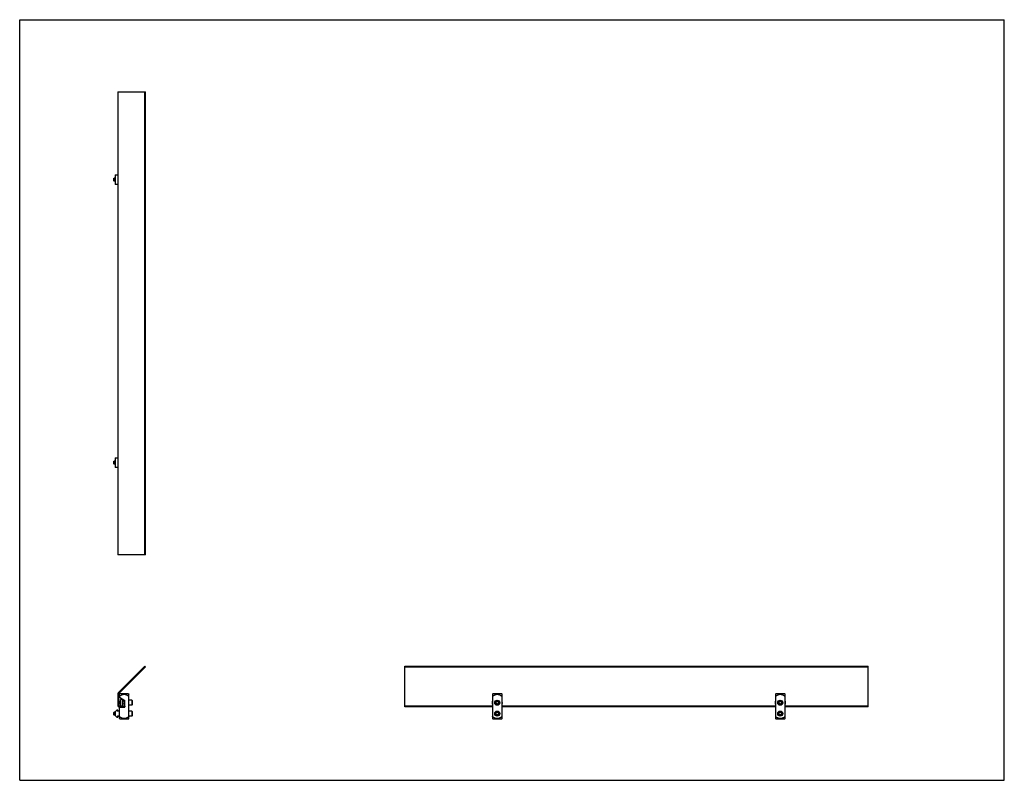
# Model space of a CAD drawing. Header units: inches. Extents: x 0 to 76.5, y 0 to 59.1.
import ezdxf

# ---------------------------------------------------------------- set-up
doc = ezdxf.new("R2010")
doc.units = ezdxf.units.IN
doc.header["$LTSCALE"] = 4.208696
doc.header["$MEASUREMENT"] = 0
doc.layers.get('0').update_dxf_attribs({"linetype": 'CONTINUOUS'})
for name, color, linetype in [('207127_LLLLL_207127_03600_BL3', 7, 'CONTINUOUS'), ('207128_BL0', 7, 'CONTINUOUS'), ('207128_BL8', 7, 'CONTINUOUS'), ('639971M_BL2', 7, 'CONTINUOUS'), ('639971M_BL7', 7, 'CONTINUOUS'), ('807_2005_BL5', 7, 'CONTINUOUS'), ('9206XXM_920618M_BL4', 7, 'CONTINUOUS'), ('9206XXM_920618M_BL9', 7, 'CONTINUOUS'), ('9206XXM_920630M_BL1', 7, 'CONTINUOUS'), ('9206XXM_920630M_BL6', 7, 'CONTINUOUS')]:
    doc.layers.add(name, color=color, linetype=linetype)

# ---------------------------------------------------------------- blocks, each defined once
blk = doc.blocks.new('207128_BL0', base_point=(22.616, 5.742))
at = {"layer": '207128_BL0', "color": 7, "linetype": 'CONTINUOUS'}
for p, q in [((7.795, 6.738), (7.745, 6.688)), ((7.745, 6.458), (7.745, 6.688)), ((7.745, 6.458), (8.165, 6.216)), ((7.795, 6.738), (8.445, 6.738)), ((8.165, 5.777), (8.165, 6.216)), ((8.445, 6.738), (8.495, 6.688)), ((8.495, 4.796), (8.495, 6.688)), ((36.787, 6.738), (36.737, 6.688)), ((36.737, 6.688), (36.737, 4.796)), ((36.787, 6.738), (37.437, 6.738)), ((37.487, 6.688), (37.437, 6.738)), ((37.487, 4.796), (37.487, 6.688)), ((7.745, 5.696), (8.165, 5.696)), ((7.745, 4.796), (7.745, 5.696)), ((8.165, 5.696), (8.165, 5.702)), ((7.795, 4.746), (7.745, 4.796)), ((8.445, 4.746), (7.795, 4.746)), ((8.445, 4.746), (8.495, 4.796)), ((36.787, 4.746), (36.737, 4.796)), ((37.437, 4.746), (36.787, 4.746)), ((37.487, 4.796), (37.437, 4.746))]:
    blk.add_line(p, q, dxfattribs=at)
for points, knots in [([(7.745, 6.533), (7.759, 6.543), (7.787, 6.562), (7.831, 6.59), (7.875, 6.616), (7.921, 6.64), (7.968, 6.66), (8.018, 6.676), (8.068, 6.686), (8.103, 6.688), (8.12, 6.688)], [0, 0, 0, 0, 0.125001, 0.250008, 0.375013, 0.500019, 0.625027, 0.750034, 0.875024, 1, 1, 1, 1]), ([(8.12, 6.688), (8.137, 6.688), (8.171, 6.686), (8.214, 6.677), (8.246, 6.668), (8.271, 6.659), (8.295, 6.65), (8.326, 6.636), (8.364, 6.616), (8.409, 6.59), (8.452, 6.562), (8.481, 6.543), (8.495, 6.533)], [0, 0, 0, 0, 0.124968, 0.249949, 0.312467, 0.374988, 0.437499, 0.500013, 0.625011, 0.750008, 0.875007, 1, 1, 1, 1]), ([(36.737, 6.533), (36.751, 6.543), (36.772, 6.557), (36.801, 6.576), (36.83, 6.594), (36.867, 6.616), (36.906, 6.636), (36.937, 6.65), (36.961, 6.659), (36.985, 6.668), (37.018, 6.677), (37.06, 6.686), (37.112, 6.689), (37.164, 6.686), (37.214, 6.676), (37.263, 6.66), (37.311, 6.64), (37.357, 6.616), (37.401, 6.59), (37.445, 6.562), (37.473, 6.543), (37.487, 6.533)], [0, 0, 0, 0, 0.062499, 0.093751, 0.125003, 0.187503, 0.250003, 0.281259, 0.312515, 0.343775, 0.375033, 0.437526, 0.500018, 0.562509, 0.625002, 0.6875, 0.749999, 0.812499, 0.874999, 0.937501, 1, 1, 1, 1]), ([(8.12, 4.796), (8.111, 4.796), (8.094, 4.796), (8.06, 4.8), (8.018, 4.808), (7.968, 4.824), (7.921, 4.845), (7.875, 4.868), (7.831, 4.894), (7.787, 4.922), (7.759, 4.941), (7.745, 4.951)], [0, 0, 0, 0, 0.062509, 0.125036, 0.250019, 0.375015, 0.500015, 0.625014, 0.75001, 0.875007, 1, 1, 1, 1]), ([(8.495, 4.951), (8.481, 4.941), (8.452, 4.922), (8.409, 4.894), (8.364, 4.868), (8.319, 4.845), (8.271, 4.824), (8.222, 4.808), (8.171, 4.798), (8.137, 4.796), (8.12, 4.796)], [0, 0, 0, 0, 0.125002, 0.250008, 0.375013, 0.50002, 0.625029, 0.750035, 0.875026, 1, 1, 1, 1]), ([(37.487, 4.951), (37.473, 4.941), (37.445, 4.922), (37.401, 4.894), (37.357, 4.868), (37.311, 4.845), (37.263, 4.824), (37.214, 4.808), (37.164, 4.798), (37.112, 4.795), (37.06, 4.798), (37.01, 4.808), (36.961, 4.824), (36.913, 4.845), (36.867, 4.868), (36.823, 4.894), (36.779, 4.922), (36.751, 4.941), (36.737, 4.951)], [0, 0, 0, 0, 0.062501, 0.125005, 0.187507, 0.250009, 0.31251, 0.37501, 0.437506, 0.5, 0.562493, 0.62499, 0.687489, 0.749991, 0.812493, 0.874995, 0.937499, 1, 1, 1, 1])]:
    blk.add_open_spline(points, degree=3, knots=knots, dxfattribs=at)
blk = doc.blocks.new('9206XXM_920630M_BL1', base_point=(22.311, 14.903))
at = {"layer": '9206XXM_920630M_BL1', "color": 7, "linetype": 'CONTINUOUS'}
for p, q in [((7.314, 24.799), (7.333, 24.819)), ((7.314, 24.602), (7.314, 24.799)), ((7.314, 24.602), (7.333, 24.583)), ((7.417, 24.819), (7.333, 24.819)), ((7.333, 24.583), (7.333, 24.819)), ((7.417, 24.583), (7.333, 24.583)), ((8.711, 5.381), (8.495, 5.381)), ((8.731, 5.361), (8.711, 5.381)), ((8.711, 5.381), (8.711, 4.987)), ((8.731, 5.361), (8.731, 5.007)), ((7.314, 5.282), (7.333, 5.302)), ((7.314, 5.085), (7.314, 5.282)), ((7.314, 5.085), (7.333, 5.066)), ((7.417, 5.302), (7.333, 5.302)), ((7.333, 5.066), (7.333, 5.302)), ((7.417, 5.066), (7.333, 5.066)), ((8.711, 4.987), (8.495, 4.987)), ((8.731, 5.007), (8.711, 4.987)), ((37.007, 5.141), (37.022, 5.254)), ((37.096, 5.071), (37.007, 5.141)), ((37.022, 5.254), (37.128, 5.296)), ((37.202, 5.114), (37.096, 5.071)), ((37.128, 5.296), (37.217, 5.227)), ((37.217, 5.227), (37.202, 5.114))]:
    blk.add_line(p, q, dxfattribs=at)
for radius in [0.197, 0.177, 0.114]:
    blk.add_circle((37.112, 5.184), radius, dxfattribs=at)
blk = doc.blocks.new('639971M_BL2', base_point=(7.581, 14.989))
at = {"layer": '639971M_BL2', "color": 7, "linetype": 'CONTINUOUS'}
for p, q in [((7.417, 25.076), (7.615, 25.076)), ((7.417, 25.076), (7.417, 24.326)), ((7.615, 24.326), (7.417, 24.326)), ((7.552, 5.459), (7.423, 5.33)), ((7.63, 5.465), (7.566, 5.465)), ((7.64, 5.363), (7.64, 5.455)), ((7.725, 5.37), (7.655, 5.37)), ((7.655, 5.37), (7.655, 5.363)), ((7.417, 5.316), (7.417, 5.052)), ((7.423, 5.037), (7.552, 4.908)), ((7.566, 4.902), (7.63, 4.902)), ((7.64, 4.912), (7.64, 5.005)), ((7.655, 5.005), (7.655, 4.997)), ((7.655, 4.997), (7.725, 4.997)), ((7.745, 5.017), (7.745, 5.35))]:
    blk.add_line(p, q, dxfattribs=at)
for centre, radius, start, end in [((7.566, 5.445), 0.02, 90, 135), ((7.63, 5.455), 0.01, 0, 90), ((7.647, 5.363), 0.0075, 180, 360), ((7.725, 5.35), 0.02, 0, 90), ((7.437, 5.316), 0.02, 135, 180), ((7.437, 5.052), 0.02, 180, 225), ((7.566, 4.922), 0.02, 225, 270), ((7.63, 4.912), 0.01, 270, 360), ((7.647, 5.005), 0.0075, 0, 180), ((7.725, 5.017), 0.02, 270, 360)]:
    blk.add_arc(centre, radius, start, end, dxfattribs=at)
blk = doc.blocks.new('207127_LLLLL_207127_03600_BL3', base_point=(36.775, 29.613))
at = {"layer": '207127_LLLLL_207127_03600_BL3', "color": 7, "linetype": 'CONTINUOUS'}
for p, q in [((7.615, 53.524), (7.615, 17.524)), ((7.615, 53.524), (9.789, 53.524)), ((9.736, 17.524), (9.736, 53.524)), ((9.789, 17.524), (9.789, 53.524)), ((9.789, 17.524), (7.615, 17.524)), ((9.736, 8.885), (7.659, 6.808)), ((7.712, 6.755), (9.789, 8.832)), ((9.789, 8.832), (9.736, 8.885)), ((29.935, 5.702), (29.935, 8.885)), ((29.935, 8.885), (65.935, 8.885)), ((29.935, 8.832), (65.935, 8.832)), ((65.935, 5.702), (65.935, 8.885)), ((7.615, 6.702), (7.615, 5.852)), ((7.69, 6.702), (7.69, 5.852)), ((8.165, 5.777), (7.765, 5.777)), ((8.165, 5.702), (7.765, 5.702)), ((8.165, 5.777), (8.165, 5.702)), ((36.737, 5.777), (29.935, 5.777)), ((36.737, 5.702), (29.935, 5.702)), ((58.737, 5.777), (37.487, 5.777)), ((58.737, 5.702), (37.487, 5.702)), ((65.935, 5.777), (59.487, 5.777)), ((65.935, 5.702), (59.487, 5.702))]:
    blk.add_line(p, q, dxfattribs=at)
for centre, radius, start, end in [((7.765, 6.702), 0.15, 135, 180), ((7.765, 6.702), 0.075, 135, 180), ((7.765, 5.852), 0.15, 180, 270), ((7.765, 5.852), 0.075, 180, 270)]:
    blk.add_arc(centre, radius, start, end, dxfattribs=at)
blk = doc.blocks.new('9206XXM_920618M_BL4', base_point=(22.547, 6.033))
at = {"layer": '9206XXM_920618M_BL4', "color": 7, "linetype": 'CONTINUOUS'}
for p, q in [((7.786, 6.131), (7.806, 6.151)), ((7.786, 5.934), (7.786, 6.131)), ((7.806, 5.915), (7.806, 6.151)), ((7.833, 6.151), (7.806, 6.151)), ((8.165, 6.151), (8.007, 6.151)), ((8.711, 6.23), (8.495, 6.23)), ((8.731, 6.21), (8.711, 6.23)), ((8.711, 6.23), (8.711, 5.836)), ((8.731, 6.21), (8.731, 5.856)), ((37.022, 6.102), (37.127, 6.145)), ((37.127, 6.145), (37.217, 6.076)), ((7.786, 5.934), (7.806, 5.915)), ((7.833, 5.915), (7.806, 5.915)), ((8.165, 5.915), (8.007, 5.915)), ((8.711, 5.836), (8.495, 5.836)), ((8.731, 5.856), (8.711, 5.836)), ((37.007, 5.989), (37.022, 6.102)), ((37.097, 5.92), (37.007, 5.989)), ((37.202, 5.964), (37.097, 5.92)), ((37.217, 6.076), (37.202, 5.964))]:
    blk.add_line(p, q, dxfattribs=at)
for radius in [0.197, 0.177, 0.114]:
    blk.add_circle((37.112, 6.033), radius, dxfattribs=at)
blk = doc.blocks.new('807_2005_BL5', base_point=(33.66, 6.033))
at = {"layer": '807_2005_BL5', "color": 7, "linetype": 'CONTINUOUS'}
for p, q in [((7.833, 5.777), (7.833, 6.289)), ((7.959, 6.289), (7.833, 6.289)), ((7.959, 6.289), (7.959, 5.777)), ((7.992, 6.182), (7.959, 6.182)), ((7.959, 6.159), (7.982, 6.096)), ((8.007, 6.168), (8.007, 5.897)), ((7.982, 5.97), (7.959, 5.907)), ((7.992, 5.883), (7.959, 5.883)), ((7.982, 6.096), (7.982, 5.97))]:
    blk.add_line(p, q, dxfattribs=at)
for centre, radius, start, end in [((7.992, 6.168), 0.0142, 0.0248, 90), ((37.112, 6.033), 0.404, 158.33665, 201.66336), ((37.112, 6.033), 0.404, 338.33665, 21.66336), ((59.112, 6.033), 0.404, 158.33665, 201.66336), ((59.112, 6.033), 0.404, 338.33665, 21.66336), ((7.992, 5.897), 0.0142, 270, 359.9752)]:
    blk.add_arc(centre, radius, start, end, dxfattribs=at)
blk = doc.blocks.new('9206XXM_920630M_BL6', base_point=(33.311, 25.903))
at = {"layer": '9206XXM_920630M_BL6', "color": 7, "linetype": 'CONTINUOUS'}
for p, q in [((7.314, 46.799), (7.333, 46.819)), ((7.314, 46.602), (7.314, 46.799)), ((7.333, 46.583), (7.333, 46.819)), ((7.417, 46.819), (7.333, 46.819)), ((7.314, 46.602), (7.333, 46.583)), ((7.417, 46.583), (7.333, 46.583)), ((59.007, 5.141), (59.022, 5.254)), ((59.096, 5.071), (59.007, 5.141)), ((59.022, 5.254), (59.128, 5.296)), ((59.202, 5.114), (59.096, 5.071)), ((59.128, 5.296), (59.217, 5.227)), ((59.217, 5.227), (59.202, 5.114))]:
    blk.add_line(p, q, dxfattribs=at)
for radius in [0.197, 0.177, 0.114]:
    blk.add_circle((59.112, 5.184), radius, dxfattribs=at)
blk = doc.blocks.new('639971M_BL7', base_point=(7.516, 46.701))
at = {"layer": '639971M_BL7', "color": 7, "linetype": 'CONTINUOUS'}
for p, q in [((7.417, 47.076), (7.417, 46.326)), ((7.417, 47.076), (7.615, 47.076)), ((7.615, 46.326), (7.417, 46.326))]:
    blk.add_line(p, q, dxfattribs=at)
blk = doc.blocks.new('207128_BL8', base_point=(59.112, 5.742))
at = {"layer": '207128_BL8', "color": 7, "linetype": 'CONTINUOUS'}
for p, q in [((58.787, 6.738), (58.737, 6.688)), ((58.737, 6.688), (58.737, 4.796)), ((58.787, 6.738), (59.437, 6.738)), ((59.487, 6.688), (59.437, 6.738)), ((59.487, 4.796), (59.487, 6.688)), ((58.787, 4.746), (58.737, 4.796)), ((59.437, 4.746), (58.787, 4.746)), ((59.487, 4.796), (59.437, 4.746))]:
    blk.add_line(p, q, dxfattribs=at)
for points, knots in [([(58.737, 6.533), (58.751, 6.543), (58.772, 6.557), (58.801, 6.576), (58.83, 6.594), (58.867, 6.616), (58.906, 6.636), (58.937, 6.65), (58.961, 6.659), (58.985, 6.668), (59.018, 6.677), (59.06, 6.686), (59.112, 6.689), (59.164, 6.686), (59.214, 6.676), (59.263, 6.66), (59.311, 6.64), (59.357, 6.616), (59.401, 6.59), (59.445, 6.562), (59.473, 6.543), (59.487, 6.533)], [0, 0, 0, 0, 0.062499, 0.093751, 0.125003, 0.187503, 0.250003, 0.281259, 0.312515, 0.343775, 0.375033, 0.437526, 0.500018, 0.562509, 0.625002, 0.6875, 0.749999, 0.812499, 0.874999, 0.937501, 1, 1, 1, 1]), ([(59.487, 4.951), (59.473, 4.941), (59.445, 4.922), (59.401, 4.894), (59.357, 4.868), (59.311, 4.845), (59.263, 4.824), (59.214, 4.808), (59.164, 4.798), (59.112, 4.795), (59.06, 4.798), (59.01, 4.808), (58.961, 4.824), (58.913, 4.845), (58.867, 4.868), (58.823, 4.894), (58.779, 4.922), (58.751, 4.941), (58.737, 4.951)], [0, 0, 0, 0, 0.062501, 0.125005, 0.187507, 0.250009, 0.31251, 0.37501, 0.437506, 0.5, 0.562493, 0.62499, 0.687489, 0.749991, 0.812493, 0.874995, 0.937499, 1, 1, 1, 1])]:
    blk.add_open_spline(points, degree=3, knots=knots, dxfattribs=at)
blk = doc.blocks.new('9206XXM_920618M_BL9', base_point=(59.112, 6.033))
at = {"layer": '9206XXM_920618M_BL9', "color": 7, "linetype": 'CONTINUOUS'}
for p, q in [((59.022, 6.102), (59.127, 6.145)), ((59.127, 6.145), (59.217, 6.076)), ((59.007, 5.989), (59.022, 6.102)), ((59.097, 5.92), (59.007, 5.989)), ((59.202, 5.964), (59.097, 5.92)), ((59.217, 6.076), (59.202, 5.964))]:
    blk.add_line(p, q, dxfattribs=at)
for radius in [0.197, 0.177, 0.114]:
    blk.add_circle((59.112, 6.033), radius, dxfattribs=at)

msp = doc.modelspace()

# ---------------------------------------------------------------- linework, layer by layer
at = {"color": 7, "linetype": 'CONTINUOUS'}
for p, q in [((0, 0), (0, 59.13)), ((0, 59.13), (76.522, 59.13)), ((76.522, 0), (76.522, 59.13)), ((0, 0), (76.522, 0))]:
    msp.add_line(p, q, dxfattribs=at)

# ---------------------------------------------------------------- block references
at = {"layer": '207127_LLLLL_207127_03600_BL3'}
msp.add_blockref('207127_LLLLL_207127_03600_BL3', (36.775, 29.613), dxfattribs=at)
at = {"layer": '207128_BL0'}
msp.add_blockref('207128_BL0', (22.616, 5.742), dxfattribs=at)
at = {"layer": '207128_BL8'}
msp.add_blockref('207128_BL8', (59.112, 5.742), dxfattribs=at)
at = {"layer": '639971M_BL2'}
msp.add_blockref('639971M_BL2', (7.581, 14.989), dxfattribs=at)
at = {"layer": '639971M_BL7'}
msp.add_blockref('639971M_BL7', (7.516, 46.701), dxfattribs=at)
at = {"layer": '807_2005_BL5'}
msp.add_blockref('807_2005_BL5', (33.66, 6.033), dxfattribs=at)
at = {"layer": '9206XXM_920618M_BL4'}
msp.add_blockref('9206XXM_920618M_BL4', (22.547, 6.033), dxfattribs=at)
at = {"layer": '9206XXM_920618M_BL9'}
msp.add_blockref('9206XXM_920618M_BL9', (59.112, 6.033), dxfattribs=at)
at = {"layer": '9206XXM_920630M_BL1'}
msp.add_blockref('9206XXM_920630M_BL1', (22.311, 14.903), dxfattribs=at)
at = {"layer": '9206XXM_920630M_BL6'}
msp.add_blockref('9206XXM_920630M_BL6', (33.311, 25.903), dxfattribs=at)

doc.saveas('drawing.dxf')
